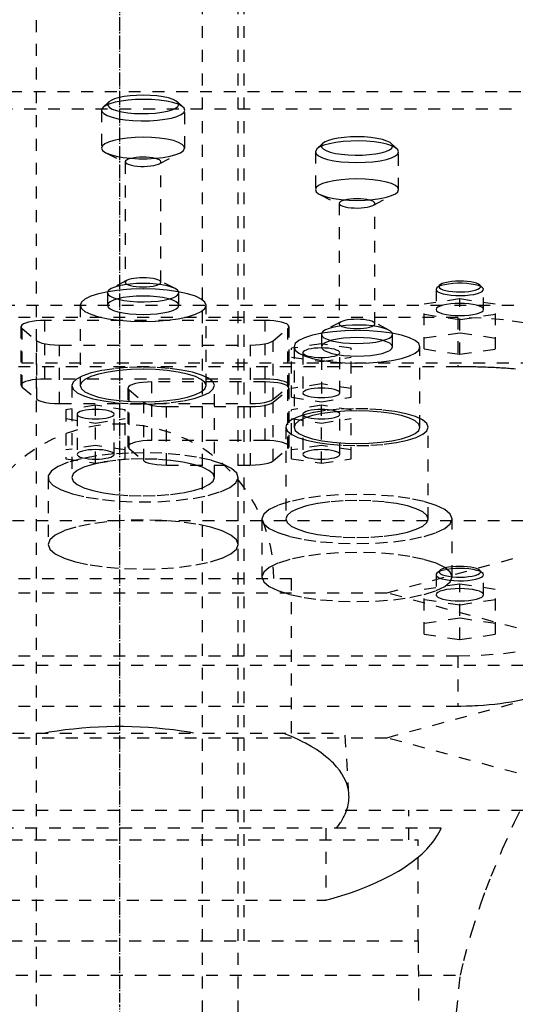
# Model space of a CAD drawing. Extents: x -105 to 105, y -139 to 487.
# Tile 9 of 11: x -8 to 33, y 192 to 275. Entities that reach past the tile are written whole.
import ezdxf

# ---------------------------------------------------------------- set-up
doc = ezdxf.new("R2010")
doc.units = 0
doc.linetypes.add('CENTER', pattern=[1.5, 0.45, -0.5, 0.05, -0.5])
doc.linetypes.add('DASHED', pattern=[2, 1, -1])
doc.layers.add('AM_3', color=7, linetype='DASHED')
doc.layers.add('AM_7', color=7, linetype='CENTER')

msp = doc.modelspace()

# ---------------------------------------------------------------- linework, layer by layer
at = {"layer": 'AM_3', "color": 6, "linetype": 'DASHED'}
for p, q in [((-7, 419), (-7, -110.5)), ((7, -110.5), (7, 419)), ((10, -70.5), (10, 403.5)), ((10.5, 197.5), (10.5, 300.5)), ((-45.211, 269), (45.211, 269)), ((-0.89, 268.114), (-1.372, 267.666)), ((5.372, 267.666), (4.89, 268.114)), ((43, 267.5), (-43, 267.5)), ((-1.5, 267.423), (-1.5, 264.235)), ((5.5, 264.235), (5.5, 267.423)), ((17.11, 264.614), (16.628, 264.166)), ((23.372, 264.166), (22.89, 264.614)), ((-1.132, 263.831), (0.658, 262.903)), ((3.342, 262.903), (5.132, 263.831)), ((16.628, 264.166), (16.5, 263.923)), ((16.5, 263.923), (16.5, 260.735)), ((23.5, 260.735), (23.5, 263.923)), ((0.5, 263.076), (0.5, 252.934)), ((3.5, 252.934), (3.5, 263.076)), ((16.868, 260.331), (18.658, 259.403)), ((21.342, 259.403), (23.132, 260.331)), ((18.5, 259.576), (18.5, 249.434)), ((21.5, 249.434), (21.5, 259.576)), ((0.658, 253.107), (-0.684, 252.411)), ((4.684, 252.411), (3.342, 253.107)), ((-0.988, 252.135), (-1, 252.065)), ((-1, 252.065), (-1, 251.002)), ((5, 251.002), (5, 252.065)), ((26.723, 252.474), (26.65, 252.335)), ((26.65, 252.335), (26.65, 250.645)), ((26.964, 252.698), (26.723, 252.474)), ((30.577, 252.474), (30.336, 252.698)), ((30.65, 250.645), (30.65, 252.335)), ((25.65, 251.116), (28.65, 251.564)), ((25.65, 247.322), (25.65, 251.116)), ((28.65, 251.564), (31.65, 251.116)), ((28.65, 246.874), (28.65, 251.564)), ((31.65, 247.322), (31.65, 251.116)), ((-37.803, 251), (37.803, 251)), ((-3.3, 251.002), (-3.3, 244.241)), ((7.3, 244.241), (7.3, 251.002)), ((28.5, 249.97), (-28.5, 249.97)), ((-6.28, 244.794), (-6.28, 249.72)), ((12.28, 249.72), (-6.28, 249.72)), ((12.28, 244.794), (12.28, 249.72)), ((18.658, 249.607), (17.316, 248.911)), ((22.684, 248.911), (21.342, 249.607)), ((28.65, 249.771), (25.65, 250.219)), ((28.5, 249.97), (28.5, 245.825)), ((31.65, 250.219), (28.65, 249.771)), ((-8.28, 249.202), (-8.28, 244.276)), ((-8.189, 244.122), (-8.189, 249.048)), ((-8.189, 249.048), (-6.939, 248.013)), ((12.939, 248.013), (14.189, 249.048)), ((14.189, 244.122), (14.189, 249.048)), ((14.28, 244.276), (14.28, 249.202)), ((17.012, 248.635), (17, 248.565)), ((28.65, 248.667), (25.65, 248.218)), ((31.65, 248.218), (28.65, 248.667)), ((-6.939, 243.086), (-6.939, 248.013)), ((12.939, 243.086), (12.939, 248.013)), ((17, 248.565), (17, 242.882)), ((23, 247.502), (23, 248.565)), ((-5.03, 247.649), (11.03, 247.649)), ((-5.03, 242.723), (-5.03, 247.649)), ((11.03, 242.723), (11.03, 247.649)), ((17, 247.757), (14.5, 247.383)), ((14.5, 243.255), (14.5, 247.383)), ((14.7, 247.502), (14.7, 240.741)), ((15.45, 247.01), (15.45, 243.629)), ((19.5, 247.383), (17, 247.757)), ((18.55, 243.629), (18.55, 247.01)), ((19.5, 243.255), (19.5, 247.383)), ((25.3, 240.741), (25.3, 247.502)), ((25.65, 247.322), (28.65, 246.874)), ((28.65, 246.874), (31.65, 247.322)), ((-44.217, 246.15), (44.217, 246.15)), ((14.5, 246.636), (17, 246.263)), ((17, 246.263), (19.5, 246.636)), ((28.5, 245.825), (-28.5, 245.825)), ((12.28, 244.794), (-6.28, 244.794)), ((2.72, 239.617), (2.72, 244.544)), ((12.28, 244.544), (2.72, 244.544)), ((12.28, 239.617), (12.28, 244.544)), ((-8.189, 244.122), (-6.939, 243.086)), ((-4, 244.241), (-4, 236.513)), ((0.72, 244.026), (0.72, 239.1)), ((0.811, 238.945), (0.811, 243.872)), ((0.811, 243.872), (2.061, 242.836)), ((8, 236.513), (8, 244.241)), ((12.939, 243.086), (14.189, 244.122)), ((12.939, 242.836), (14.189, 243.872)), ((14.189, 238.945), (14.189, 243.872)), ((14.28, 239.1), (14.28, 244.026)), ((17, 244.376), (14.5, 244.003)), ((19.5, 244.003), (17, 244.376)), ((2.061, 237.91), (2.061, 242.836)), ((12.939, 237.91), (12.939, 242.836)), ((14.5, 243.255), (17, 242.882)), ((17, 242.882), (19.5, 243.255)), ((-5.03, 242.723), (11.03, 242.723)), ((-2, 242.581), (-4.5, 242.207)), ((-4.5, 242.207), (-4.5, 238.079)), ((-2, 237.706), (-2, 242.581)), ((0.5, 242.207), (-2, 242.581)), ((0.5, 238.079), (0.5, 242.207)), ((3.97, 242.473), (11.03, 242.473)), ((3.97, 237.547), (3.97, 242.473)), ((11.03, 237.547), (11.03, 242.473)), ((17, 242.581), (14.5, 242.207)), ((14.5, 238.079), (14.5, 242.207)), ((17, 237.706), (17, 242.581)), ((19.5, 242.207), (17, 242.581)), ((19.5, 238.079), (19.5, 242.207)), ((-4.5, 241.46), (-2, 241.086)), ((-3.55, 241.833), (-3.55, 238.453)), ((-2, 241.086), (0.5, 241.46)), ((-0.45, 238.453), (-0.45, 241.833)), ((14.497, 241.36), (14.278, 241.208)), ((14.5, 241.46), (17, 241.086)), ((15.45, 241.833), (15.45, 238.453)), ((17, 241.086), (19.5, 241.46)), ((18.55, 238.453), (18.55, 241.833)), ((14, 240.741), (14, 233.013)), ((26, 233.013), (26, 240.741)), ((12.28, 239.617), (2.72, 239.617)), ((-2, 239.2), (-4.5, 238.826)), ((0.5, 238.826), (-2, 239.2)), ((0.811, 238.945), (2.061, 237.91)), ((12.939, 237.91), (14.189, 238.945)), ((17, 239.2), (14.5, 238.826)), ((19.5, 238.826), (17, 239.2)), ((-4.5, 238.079), (-2, 237.706)), ((-2, 237.706), (0.5, 238.079)), ((14.5, 238.079), (17, 237.706)), ((17, 237.706), (19.5, 238.079)), ((3.97, 237.547), (11.03, 237.547)), ((-6, 236.513), (-6, 230.867)), ((10, 230.867), (10, 236.513)), ((-45, 232.9), (45, 232.9)), ((12, 233.013), (12, 228.133)), ((22.5, 226.8), (45, 232.9)), ((28, 228.133), (28, 233.013)), ((-14.5, 228), (14.5, 228)), ((14.5, 215), (14.5, 228)), ((26.65, 228.329), (26.65, 226.639)), ((26.964, 228.692), (26.723, 228.468)), ((30.577, 228.468), (30.336, 228.692)), ((30.65, 226.639), (30.65, 228.329)), ((25.65, 227.11), (28.65, 227.559)), ((25.65, 223.316), (25.65, 227.11)), ((28.65, 227.559), (31.65, 227.11)), ((28.65, 222.868), (28.65, 227.559)), ((31.65, 223.316), (31.65, 227.11)), ((-22.5, 226.8), (22.5, 226.8)), ((45, 220.7), (22.5, 226.8)), ((28.65, 225.766), (25.65, 226.214)), ((31.65, 226.214), (28.65, 225.766)), ((28.65, 224.661), (25.65, 224.213)), ((31.65, 224.213), (28.65, 224.661)), ((25.65, 223.316), (28.65, 222.868)), ((28.65, 222.868), (31.65, 223.316)), ((-28.5, 221.5), (28.5, 221.5)), ((28.5, 221.5), (28.5, 217.269)), ((-45, 220.7), (45, 220.7)), ((22.5, 214.6), (45, 220.7)), ((-28.5, 217.269), (28.5, 217.269)), ((-19, 215), (19, 215)), ((19.323, 209.83), (19, 215)), ((-22.5, 214.6), (22.5, 214.6)), ((45, 208.5), (22.5, 214.6)), ((-45, 208.5), (45, 208.5)), ((24.35, 206), (24.35, 208.5)), ((27.082, 207), (-27.082, 207)), ((17.375, 207), (17.375, 200.939)), ((-25.15, 206), (25.15, 206)), ((25.15, 197.5), (25.15, 206)), ((-17.375, 200.939), (17.375, 200.939)), ((-25.175, 197.5), (25.175, 197.5)), ((25.75, 116.5), (25.175, 197.5)), ((-28.705, 194.625), (28.705, 194.625))]:
    msp.add_line(p, q, dxfattribs=at)
for points in [[(-0.89, 268.114), (-0.992, 267.962), (-0.976, 267.807), (-0.841, 267.657), (-0.594, 267.516), (-0.245, 267.391), (0.194, 267.286), (0.704, 267.205), (1.266, 267.153), (1.856, 267.13), (2.452, 267.138), (3.031, 267.177), (3.568, 267.244), (4.044, 267.337), (4.438, 267.453), (4.736, 267.587), (4.926, 267.734), (4.999, 267.887), (4.954, 268.041), (4.792, 268.19), (4.519, 268.327), (4.147, 268.448), (3.689, 268.547), (3.165, 268.621), (2.594, 268.667), (2, 268.682)], [(2, 268.682), (1.446, 268.669), (0.912, 268.629), (0.414, 268.565), (-0.029, 268.478), (-0.402, 268.371), (-0.692, 268.248), (-0.89, 268.114)], [(-1.372, 267.666), (-1.491, 267.488), (-1.472, 267.308), (-1.315, 267.132), (-1.027, 266.968), (-0.619, 266.822), (-0.107, 266.699), (0.488, 266.606), (1.143, 266.544), (1.832, 266.518), (2.528, 266.527), (3.203, 266.572), (3.83, 266.651), (4.384, 266.76), (4.844, 266.895), (5.192, 267.051), (5.413, 267.222), (5.499, 267.401), (5.446, 267.581), (5.257, 267.754), (4.939, 267.915), (4.504, 268.056), (3.971, 268.171), (3.359, 268.258), (2.693, 268.311), (2, 268.329)], [(2, 268.329), (1.354, 268.313), (0.73, 268.267), (0.15, 268.192), (-0.367, 268.09), (-0.802, 267.966), (-1.141, 267.822), (-1.372, 267.666)], [(2, 265.141), (1.317, 265.124), (0.661, 265.072), (0.056, 264.988), (-0.475, 264.876), (-0.91, 264.738), (-1.234, 264.582), (-1.433, 264.412), (-1.5, 264.235)], [(5.132, 263.831), (5.383, 264.003), (5.494, 264.184), (5.462, 264.368), (5.287, 264.546), (4.977, 264.712), (4.543, 264.858), (4.005, 264.978), (3.385, 265.067), (2.707, 265.122), (2, 265.141)], [(23.5, 263.923), (23.436, 264.095), (23.247, 264.261), (22.939, 264.415), (22.524, 264.55), (22.017, 264.663), (21.436, 264.749), (20.802, 264.805), (20.14, 264.828), (19.472, 264.818), (18.824, 264.776), (18.218, 264.702), (17.678, 264.601), (17.222, 264.474), (16.868, 264.327), (16.628, 264.166)], [(17.11, 264.614), (17.008, 264.462), (17.024, 264.307), (17.159, 264.157), (17.406, 264.016), (17.755, 263.891), (18.194, 263.786), (18.704, 263.705), (19.266, 263.653), (19.856, 263.63), (20.452, 263.638), (21.031, 263.677), (21.568, 263.744), (22.044, 263.837), (22.438, 263.953), (22.736, 264.087), (22.926, 264.234), (22.999, 264.387), (22.954, 264.541), (22.792, 264.69), (22.519, 264.827), (22.147, 264.948), (21.689, 265.047), (21.165, 265.121), (20.594, 265.167), (20, 265.182)], [(20, 265.182), (19.446, 265.169), (18.912, 265.129), (18.414, 265.065), (17.971, 264.978), (17.598, 264.871), (17.308, 264.748), (17.11, 264.614)], [(-1.5, 264.235), (-1.407, 264.027), (-1.132, 263.831)], [(-1.132, 263.831), (-0.756, 263.677), (-0.268, 263.545), (0.311, 263.442), (0.959, 263.37), (1.648, 263.334), (2.352, 263.334), (3.041, 263.37), (3.689, 263.442), (4.268, 263.545), (4.756, 263.677), (5.132, 263.831)], [(16.5, 263.923), (16.567, 263.746), (16.766, 263.576), (17.09, 263.42), (17.525, 263.282), (18.056, 263.17), (18.661, 263.086), (19.317, 263.034), (20, 263.017), (20.683, 263.034), (21.339, 263.086), (21.944, 263.17), (22.475, 263.282), (22.91, 263.42), (23.234, 263.576), (23.433, 263.746), (23.5, 263.923)], [(0.658, 262.903), (0.812, 262.839), (1.011, 262.784), (1.247, 262.74), (1.511, 262.709), (1.794, 262.692), (2.084, 262.688), (2.371, 262.7), (2.645, 262.726), (2.894, 262.764), (3.109, 262.815), (3.283, 262.875), (3.409, 262.943), (3.482, 263.016), (3.499, 263.091), (3.46, 263.165), (3.366, 263.236), (3.221, 263.302), (3.03, 263.358), (2.801, 263.404), (2.541, 263.438), (2.262, 263.458), (1.972, 263.464), (1.683, 263.456), (1.407, 263.433), (1.152, 263.396), (0.929, 263.348), (0.747, 263.29), (0.612, 263.223), (0.528, 263.151), (0.5, 263.076)], [(0.5, 263.076), (0.54, 262.987), (0.658, 262.903)], [(16.5, 260.735), (16.567, 260.559), (16.766, 260.389), (17.09, 260.232), (17.525, 260.095), (18.056, 259.982), (18.661, 259.898), (19.317, 259.847), (20, 259.829), (20.683, 259.847), (21.339, 259.898), (21.944, 259.982), (22.475, 260.095), (22.91, 260.232), (23.234, 260.389), (23.433, 260.559), (23.5, 260.735), (23.433, 260.912), (23.234, 261.082), (22.91, 261.238), (22.475, 261.376), (21.944, 261.488), (21.339, 261.572), (20.683, 261.624), (20, 261.641)], [(20, 261.641), (19.317, 261.624), (18.661, 261.572), (18.056, 261.488), (17.525, 261.376), (17.09, 261.238), (16.766, 261.082), (16.567, 260.912), (16.5, 260.735)], [(21.5, 259.576), (21.471, 259.652), (21.386, 259.725), (21.247, 259.792), (21.061, 259.851), (20.833, 259.899), (20.574, 259.935), (20.293, 259.957), (20, 259.964), (19.707, 259.957), (19.426, 259.935), (19.167, 259.899), (18.939, 259.851), (18.753, 259.792), (18.614, 259.725), (18.529, 259.652), (18.5, 259.576)], [(18.5, 259.576), (18.54, 259.487), (18.658, 259.403)], [(18.658, 259.403), (18.81, 259.34), (19.005, 259.286), (19.237, 259.242), (19.496, 259.21), (19.774, 259.192), (20.06, 259.188), (20.344, 259.198), (20.615, 259.222), (20.864, 259.259), (21.082, 259.307), (21.26, 259.365), (21.392, 259.431), (21.473, 259.502), (21.5, 259.576)], [(2, 252.841), (1.449, 252.828), (0.917, 252.789), (0.422, 252.725), (-0.02, 252.639), (-0.393, 252.533), (-0.684, 252.411)], [(0.5, 252.934), (0.529, 252.858), (0.614, 252.785), (0.753, 252.718), (0.939, 252.659), (1.167, 252.611), (1.426, 252.575), (1.707, 252.553), (2, 252.546), (2.293, 252.553), (2.574, 252.575), (2.833, 252.611), (3.061, 252.659), (3.247, 252.718), (3.386, 252.785), (3.471, 252.858), (3.5, 252.934), (3.471, 253.01), (3.386, 253.082), (3.247, 253.15), (3.061, 253.208), (2.833, 253.257), (2.574, 253.293), (2.293, 253.315), (2, 253.322)], [(0.658, 253.107), (0.54, 253.023), (0.5, 252.934)], [(2, 253.322), (1.725, 253.316), (1.459, 253.296), (1.211, 253.264), (0.99, 253.221), (0.804, 253.168), (0.658, 253.107)], [(4.684, 252.411), (4.393, 252.533), (4.02, 252.639), (3.578, 252.725), (3.083, 252.789), (2.551, 252.828), (2, 252.841)], [(30.577, 252.474), (30.432, 252.57), (30.216, 252.657), (29.938, 252.731), (29.609, 252.789), (29.241, 252.829), (28.85, 252.85), (28.45, 252.85), (28.059, 252.829), (27.691, 252.789), (27.362, 252.731), (27.084, 252.657), (26.868, 252.57), (26.723, 252.474)], [(28.65, 253.029), (28.303, 253.02), (27.971, 252.994), (27.665, 252.951), (27.398, 252.893), (27.181, 252.822), (27.021, 252.742), (26.927, 252.655), (26.901, 252.566), (26.943, 252.476), (27.054, 252.391), (27.228, 252.312), (27.458, 252.245), (27.735, 252.19), (28.049, 252.151), (28.386, 252.129), (28.734, 252.124), (29.078, 252.137), (29.406, 252.168), (29.703, 252.215), (29.959, 252.276), (30.163, 252.349), (30.307, 252.431), (30.386, 252.519), (30.395, 252.609), (30.336, 252.698)], [(30.336, 252.698), (30.22, 252.776), (30.051, 252.848), (29.833, 252.91), (29.575, 252.961), (29.285, 252.998), (28.973, 253.022), (28.65, 253.029)], [(2, 252.374), (0.966, 252.347), (-0.028, 252.269), (-0.945, 252.143), (-1.748, 251.972), (-2.407, 251.764), (-2.897, 251.527), (-3.198, 251.27), (-3.3, 251.002)], [(-1, 252.065), (-0.94, 251.91), (-0.763, 251.762), (-0.475, 251.626), (-0.088, 251.507), (0.382, 251.411), (0.917, 251.34), (1.495, 251.299), (2.094, 251.288), (2.688, 251.309), (3.255, 251.359), (3.772, 251.438), (4.218, 251.542), (4.576, 251.666), (4.83, 251.807), (4.972, 251.958), (4.994, 252.113), (4.897, 252.266), (4.684, 252.411)], [(-0.684, 252.411), (-0.886, 252.277), (-0.988, 252.135)], [(7.3, 251.002), (7.198, 251.27), (6.897, 251.527), (6.407, 251.764), (5.748, 251.972), (4.945, 252.143), (4.028, 252.269), (3.034, 252.347), (2, 252.374)], [(26.65, 252.335), (26.69, 252.232), (26.809, 252.133), (27.002, 252.042), (27.261, 251.962), (27.576, 251.898), (27.934, 251.852), (28.321, 251.824), (28.72, 251.818), (29.118, 251.832), (29.496, 251.866), (29.84, 251.919), (30.137, 251.989), (30.374, 252.072), (30.541, 252.167), (30.633, 252.268), (30.645, 252.371), (30.577, 252.474)], [(26.65, 250.645), (26.688, 250.544), (26.802, 250.446), (26.987, 250.357), (27.236, 250.278), (27.539, 250.214), (27.885, 250.166), (28.26, 250.137), (28.65, 250.127), (29.04, 250.137), (29.415, 250.166), (29.761, 250.214), (30.064, 250.278), (30.313, 250.357), (30.498, 250.446), (30.612, 250.544), (30.65, 250.645), (30.612, 250.746), (30.498, 250.843), (30.313, 250.932), (30.064, 251.011), (29.761, 251.075), (29.415, 251.123), (29.04, 251.152), (28.65, 251.162)], [(28.65, 251.162), (28.26, 251.152), (27.885, 251.123), (27.539, 251.075), (27.236, 251.011), (26.987, 250.932), (26.802, 250.843), (26.688, 250.746), (26.65, 250.645)], [(-3.3, 251.002), (-3.198, 250.734), (-2.897, 250.477), (-2.407, 250.24), (-1.748, 250.032), (-0.945, 249.861), (-0.028, 249.735), (0.966, 249.657), (2, 249.63), (3.034, 249.657), (4.028, 249.735), (4.945, 249.861), (5.748, 250.032), (6.407, 250.24), (6.897, 250.477), (7.198, 250.734), (7.3, 251.002)], [(-6.28, 249.72), (-6.652, 249.711), (-7.012, 249.684), (-7.346, 249.64), (-7.642, 249.581), (-7.891, 249.509), (-8.083, 249.426), (-8.213, 249.335), (-8.274, 249.239), (-8.266, 249.143), (-8.189, 249.048)], [(14.189, 249.048), (14.266, 249.143), (14.274, 249.239), (14.213, 249.335), (14.083, 249.426), (13.891, 249.509), (13.642, 249.581), (13.346, 249.64), (13.012, 249.684), (12.652, 249.711), (12.28, 249.72)], [(18.5, 249.434), (18.529, 249.358), (18.614, 249.285), (18.753, 249.218), (18.939, 249.159), (19.167, 249.111), (19.426, 249.075), (19.707, 249.053), (20, 249.046), (20.293, 249.053), (20.574, 249.075), (20.833, 249.111), (21.061, 249.159), (21.247, 249.218), (21.386, 249.285), (21.471, 249.358), (21.5, 249.434), (21.471, 249.51), (21.386, 249.582), (21.247, 249.65), (21.061, 249.708), (20.833, 249.757), (20.574, 249.793), (20.293, 249.815), (20, 249.822)], [(18.658, 249.607), (18.54, 249.523), (18.5, 249.434)], [(20, 249.822), (19.725, 249.816), (19.459, 249.796), (19.211, 249.764), (18.99, 249.721), (18.804, 249.668), (18.658, 249.607)], [(38.5, 247.382), (38.308, 247.887), (37.739, 248.372), (36.815, 248.82), (35.571, 249.212), (34.056, 249.534), (32.327, 249.773), (30.451, 249.92), (28.5, 249.97)], [(25.3, 247.502), (25.198, 247.77), (24.897, 248.027), (24.407, 248.264), (23.748, 248.472), (22.945, 248.643), (22.028, 248.769), (21.034, 248.847), (20, 248.874), (18.966, 248.847), (17.972, 248.769), (17.055, 248.643), (16.252, 248.472), (15.593, 248.264), (15.103, 248.027), (14.802, 247.77), (14.7, 247.502)], [(17, 248.565), (17.056, 248.415), (17.222, 248.272), (17.491, 248.139), (17.855, 248.022), (18.298, 247.925), (18.805, 247.852), (19.356, 247.806), (19.932, 247.788), (20.51, 247.799), (21.069, 247.839), (21.588, 247.906), (22.048, 247.997), (22.431, 248.11), (22.724, 248.239), (22.915, 248.381), (22.997, 248.529), (22.967, 248.679), (22.827, 248.825), (22.581, 248.96), (22.238, 249.082), (21.812, 249.183), (21.319, 249.262), (20.776, 249.315), (20.204, 249.339), (19.625, 249.335), (19.06, 249.302), (18.529, 249.241), (18.054, 249.155), (17.651, 249.048), (17.336, 248.922), (17.121, 248.782), (17.012, 248.635)], [(-6.939, 248.013), (-6.771, 247.912), (-6.526, 247.824), (-6.214, 247.75), (-5.85, 247.695), (-5.449, 247.661), (-5.03, 247.649)], [(11.03, 247.649), (11.449, 247.661), (11.85, 247.695), (12.214, 247.75), (12.526, 247.824), (12.771, 247.912), (12.939, 248.013)], [(14.7, 247.502), (14.802, 247.234), (15.103, 246.977), (15.593, 246.74), (16.252, 246.532), (17.055, 246.361), (17.972, 246.235), (18.966, 246.157), (20, 246.13), (21.034, 246.157), (22.028, 246.235), (22.945, 246.361), (23.748, 246.532), (24.407, 246.74), (24.897, 246.977), (25.198, 247.234), (25.3, 247.502)], [(-4, 244.241), (-3.884, 243.936), (-3.539, 243.643), (-2.979, 243.374), (-2.225, 243.138), (-1.308, 242.945), (-0.262, 242.802), (0.871, 242.715), (2.048, 242.688), (3.224, 242.72), (4.352, 242.812), (5.389, 242.959), (6.294, 243.156), (7.032, 243.395), (7.575, 243.667), (7.902, 243.961), (7.999, 244.266), (7.864, 244.57), (7.501, 244.861), (6.924, 245.128), (6.156, 245.361), (5.227, 245.55), (4.172, 245.688), (3.034, 245.77), (1.855, 245.793), (0.681, 245.756), (-0.441, 245.659), (-1.468, 245.508), (-2.361, 245.307), (-3.084, 245.065), (-3.61, 244.791)], [(-3.3, 244.241), (-3.198, 243.973), (-2.897, 243.716), (-2.407, 243.478), (-1.748, 243.271), (-0.945, 243.1), (-0.028, 242.973), (0.966, 242.895), (2, 242.869), (3.034, 242.895), (4.028, 242.973), (4.945, 243.1), (5.748, 243.271), (6.407, 243.478), (6.897, 243.716), (7.198, 243.973), (7.3, 244.241), (7.198, 244.508), (6.897, 244.766), (6.407, 245.003), (5.748, 245.211), (4.945, 245.381), (4.028, 245.508), (3.034, 245.586), (2, 245.612)], [(2, 245.612), (0.966, 245.586), (-0.028, 245.508), (-0.945, 245.381), (-1.748, 245.211), (-2.407, 245.003), (-2.897, 244.766), (-3.198, 244.508), (-3.3, 244.241)], [(-6.28, 244.794), (-6.652, 244.785), (-7.012, 244.758), (-7.346, 244.714), (-7.642, 244.655), (-7.891, 244.583), (-8.083, 244.5), (-8.213, 244.409), (-8.274, 244.313), (-8.266, 244.216), (-8.189, 244.122)], [(-3.61, 244.791), (-3.902, 244.52), (-4, 244.241)], [(2.72, 244.544), (2.348, 244.534), (1.988, 244.508), (1.654, 244.464), (1.358, 244.405), (1.109, 244.333), (0.917, 244.249), (0.787, 244.159), (0.726, 244.063), (0.734, 243.966), (0.811, 243.872)], [(14.189, 244.122), (14.266, 244.216), (14.274, 244.313), (14.213, 244.409), (14.083, 244.5), (13.891, 244.583), (13.642, 244.655), (13.346, 244.714), (13.012, 244.758), (12.652, 244.785), (12.28, 244.794)], [(14.189, 243.872), (14.266, 243.966), (14.274, 244.063), (14.213, 244.159), (14.083, 244.249), (13.891, 244.333), (13.642, 244.405), (13.346, 244.464), (13.012, 244.508), (12.652, 244.534), (12.28, 244.544)], [(-6.939, 243.086), (-6.771, 242.986), (-6.526, 242.897), (-6.214, 242.824), (-5.85, 242.769), (-5.449, 242.735), (-5.03, 242.723)], [(2.061, 242.836), (2.229, 242.736), (2.474, 242.647), (2.786, 242.574), (3.15, 242.519), (3.551, 242.485), (3.97, 242.473)], [(11.03, 242.723), (11.449, 242.735), (11.85, 242.769), (12.214, 242.824), (12.526, 242.897), (12.771, 242.986), (12.939, 243.086)], [(11.03, 242.473), (11.449, 242.485), (11.85, 242.519), (12.214, 242.574), (12.526, 242.647), (12.771, 242.736), (12.939, 242.836)], [(-0.45, 241.833), (-0.48, 241.912), (-0.568, 241.987), (-0.711, 242.056), (-0.904, 242.117), (-1.139, 242.167), (-1.407, 242.204), (-1.698, 242.227), (-2, 242.235), (-2.302, 242.227), (-2.593, 242.204), (-2.861, 242.167), (-3.096, 242.117), (-3.289, 242.056), (-3.432, 241.987), (-3.52, 241.912), (-3.55, 241.833)], [(25.3, 240.741), (25.198, 241.008), (24.897, 241.266), (24.407, 241.503), (23.748, 241.711), (22.945, 241.881), (22.028, 242.008), (21.034, 242.086), (20, 242.112), (18.966, 242.086), (17.972, 242.008), (17.055, 241.881), (16.252, 241.711), (15.593, 241.503), (15.103, 241.266), (14.802, 241.008), (14.7, 240.741)], [(26, 240.741), (25.877, 241.053), (25.514, 241.353), (24.924, 241.628), (24.134, 241.866), (23.173, 242.058), (22.083, 242.197), (20.908, 242.276), (19.695, 242.291), (18.495, 242.244), (17.357, 242.135), (16.327, 241.968), (15.447, 241.752)], [(18.55, 241.833), (18.52, 241.912), (18.432, 241.987), (18.289, 242.056), (18.096, 242.117), (17.861, 242.167), (17.593, 242.204), (17.302, 242.227), (17, 242.235), (16.698, 242.227), (16.407, 242.204), (16.139, 242.167), (15.904, 242.117), (15.711, 242.056), (15.568, 241.987), (15.48, 241.912), (15.45, 241.833)], [(-3.55, 241.833), (-3.52, 241.755), (-3.432, 241.68), (-3.289, 241.611), (-3.096, 241.55), (-2.861, 241.5), (-2.593, 241.463), (-2.302, 241.44), (-2, 241.432), (-1.698, 241.44), (-1.407, 241.463), (-1.139, 241.5), (-0.904, 241.55), (-0.711, 241.611), (-0.568, 241.68), (-0.48, 241.755), (-0.45, 241.833)], [(14.278, 241.208), (14.07, 240.977), (14, 240.741)], [(15.447, 241.752), (14.915, 241.565), (14.497, 241.36)], [(15.45, 241.833), (15.48, 241.755), (15.568, 241.68), (15.711, 241.611), (15.904, 241.55), (16.139, 241.5), (16.407, 241.463), (16.698, 241.44), (17, 241.432), (17.302, 241.44), (17.593, 241.463), (17.861, 241.5), (18.096, 241.55), (18.289, 241.611), (18.432, 241.68), (18.52, 241.755), (18.55, 241.833)], [(14, 240.741), (14.115, 240.438), (14.457, 240.146), (15.011, 239.878), (15.757, 239.642), (16.667, 239.449), (17.704, 239.306), (18.829, 239.217), (20, 239.188), (21.171, 239.217), (22.296, 239.306), (23.333, 239.449), (24.243, 239.642), (24.989, 239.878), (25.543, 240.146), (25.885, 240.438), (26, 240.741)], [(14.7, 240.741), (14.802, 240.473), (15.103, 240.216), (15.593, 239.978), (16.252, 239.771), (17.055, 239.6), (17.972, 239.473), (18.966, 239.395), (20, 239.369), (21.034, 239.395), (22.028, 239.473), (22.945, 239.6), (23.748, 239.771), (24.407, 239.978), (24.897, 240.216), (25.198, 240.473), (25.3, 240.741)], [(2.72, 239.617), (2.348, 239.608), (1.988, 239.581), (1.654, 239.538), (1.358, 239.479), (1.109, 239.406), (0.917, 239.323), (0.787, 239.232), (0.726, 239.137), (0.734, 239.04), (0.811, 238.945)], [(14.189, 238.945), (14.266, 239.04), (14.274, 239.137), (14.213, 239.232), (14.083, 239.323), (13.891, 239.406), (13.642, 239.479), (13.346, 239.538), (13.012, 239.581), (12.652, 239.608), (12.28, 239.617)], [(-0.452, 238.484), (-1.909, 238.32), (-3.212, 238.084), (-4.309, 237.786), (-5.157, 237.438), (-5.723, 237.054), (-5.983, 236.648), (-5.928, 236.236), (-5.56, 235.836), (-4.894, 235.463), (-3.955, 235.13), (-2.781, 234.853), (-1.418, 234.641), (0.08, 234.503), (1.654, 234.445), (3.241, 234.468), (4.779, 234.572), (6.208, 234.752), (7.47, 235.002), (8.516, 235.312), (9.305, 235.669), (9.806, 236.06), (9.998, 236.468), (9.874, 236.879), (9.44, 237.274), (8.711, 237.64), (7.718, 237.961), (6.498, 238.225), (5.101, 238.422), (3.582, 238.543), (2, 238.584)], [(2, 238.584), (0.759, 238.559), (-0.452, 238.484)], [(2.061, 237.91), (2.229, 237.81), (2.474, 237.721), (2.786, 237.647), (3.15, 237.592), (3.551, 237.558), (3.97, 237.547)], [(11.03, 237.547), (11.449, 237.558), (11.85, 237.592), (12.214, 237.647), (12.526, 237.721), (12.771, 237.81), (12.939, 237.91)], [(14, 233.013), (14.115, 232.71), (14.457, 232.419), (15.011, 232.15), (15.757, 231.915), (16.667, 231.722), (17.704, 231.578), (18.829, 231.49), (20, 231.46), (21.171, 231.49), (22.296, 231.578), (23.333, 231.722), (24.243, 231.915), (24.989, 232.15), (25.543, 232.419), (25.885, 232.71), (26, 233.013), (25.885, 233.316), (25.543, 233.607), (24.989, 233.876), (24.243, 234.111), (23.333, 234.304), (22.296, 234.448), (21.171, 234.536), (20, 234.566)], [(20, 234.566), (18.829, 234.536), (17.704, 234.448), (16.667, 234.304), (15.757, 234.111), (15.011, 233.876), (14.457, 233.607), (14.115, 233.316), (14, 233.013)], [(26.723, 228.468), (26.655, 228.367), (26.666, 228.264), (26.756, 228.163), (26.92, 228.069), (27.154, 227.986), (27.446, 227.916), (27.786, 227.863), (28.16, 227.828), (28.554, 227.812), (28.952, 227.818), (29.337, 227.843), (29.696, 227.888), (30.012, 227.95), (30.275, 228.028), (30.474, 228.117), (30.6, 228.215), (30.649, 228.317), (30.619, 228.42), (30.511, 228.519), (30.329, 228.611), (30.081, 228.691), (29.776, 228.757), (29.426, 228.806), (29.046, 228.837), (28.65, 228.847)], [(27.609, 228.771), (27.308, 228.713), (27.054, 228.642), (26.857, 228.559), (26.723, 228.468)], [(27.435, 228.897), (27.208, 228.828), (27.039, 228.748), (26.935, 228.661), (26.9, 228.571), (26.935, 228.481), (27.039, 228.394), (27.208, 228.314), (27.435, 228.245), (27.71, 228.189), (28.023, 228.148), (28.362, 228.124), (28.712, 228.118), (29.059, 228.131), (29.39, 228.16), (29.692, 228.207), (29.951, 228.268), (30.158, 228.341), (30.305, 228.424), (30.385, 228.512), (30.396, 228.603), (30.336, 228.692)], [(28, 228.991), (27.699, 228.951), (27.435, 228.897)], [(28.65, 228.847), (28.287, 228.838), (27.936, 228.813), (27.609, 228.771)], [(30.336, 228.692), (30.22, 228.771), (30.049, 228.843), (29.829, 228.906), (29.569, 228.956), (29.276, 228.994), (28.962, 229.017), (28.637, 229.024), (28.312, 229.015), (28, 228.991)], [(28.5, 221.5), (30.451, 221.55), (32.327, 221.697), (34.056, 221.936), (35.571, 222.258), (36.815, 222.65), (37.739, 223.098), (38.308, 223.583), (38.5, 224.088)]]:
    msp.add_lwpolyline(points, dxfattribs=at)
for points in [[(5, 251.002), (4.942, 251.154), (4.772, 251.299), (4.494, 251.433), (4.121, 251.551), (3.667, 251.648), (3.148, 251.719), (2.585, 251.764), (2, 251.778), (1.415, 251.764), (0.852, 251.719), (0.333, 251.648), (-0.121, 251.551), (-0.494, 251.433), (-0.772, 251.299), (-0.942, 251.154), (-1, 251.002), (-0.942, 250.851), (-0.772, 250.705), (-0.494, 250.571), (-0.121, 250.453), (0.333, 250.356), (0.852, 250.285), (1.415, 250.241), (2, 250.226), (2.585, 250.241), (3.148, 250.285), (3.667, 250.356), (4.121, 250.453), (4.494, 250.571), (4.772, 250.705), (4.942, 250.851)], [(23, 247.502), (22.942, 247.654), (22.772, 247.799), (22.494, 247.933), (22.121, 248.051), (21.667, 248.148), (21.148, 248.219), (20.585, 248.264), (20, 248.278), (19.415, 248.264), (18.852, 248.219), (18.333, 248.148), (17.879, 248.051), (17.506, 247.933), (17.228, 247.799), (17.058, 247.654), (17, 247.502), (17.058, 247.351), (17.228, 247.205), (17.506, 247.071), (17.879, 246.953), (18.333, 246.856), (18.852, 246.785), (19.415, 246.741), (20, 246.726), (20.585, 246.741), (21.148, 246.785), (21.667, 246.856), (22.121, 246.953), (22.494, 247.071), (22.772, 247.205), (22.942, 247.351)], [(18.55, 247.01), (18.52, 247.088), (18.432, 247.163), (18.289, 247.233), (18.096, 247.293), (17.861, 247.343), (17.593, 247.38), (17.302, 247.403), (17, 247.411), (16.698, 247.403), (16.407, 247.38), (16.139, 247.343), (15.904, 247.293), (15.711, 247.233), (15.568, 247.163), (15.48, 247.088), (15.45, 247.01), (15.48, 246.932), (15.568, 246.856), (15.711, 246.787), (15.904, 246.726), (16.139, 246.676), (16.407, 246.639), (16.698, 246.616), (17, 246.609), (17.302, 246.616), (17.593, 246.639), (17.861, 246.676), (18.096, 246.726), (18.289, 246.787), (18.432, 246.856), (18.52, 246.932)], [(18.55, 243.629), (18.52, 243.707), (18.432, 243.783), (18.289, 243.852), (18.096, 243.913), (17.861, 243.963), (17.593, 244), (17.302, 244.022), (17, 244.03), (16.698, 244.022), (16.407, 244), (16.139, 243.963), (15.904, 243.913), (15.711, 243.852), (15.568, 243.783), (15.48, 243.707), (15.45, 243.629), (15.48, 243.551), (15.568, 243.476), (15.711, 243.406), (15.904, 243.345), (16.139, 243.295), (16.407, 243.258), (16.698, 243.236), (17, 243.228), (17.302, 243.236), (17.593, 243.258), (17.861, 243.295), (18.096, 243.345), (18.289, 243.406), (18.432, 243.476), (18.52, 243.551)], [(-0.45, 238.453), (-0.48, 238.531), (-0.568, 238.606), (-0.711, 238.676), (-0.904, 238.736), (-1.139, 238.786), (-1.407, 238.823), (-1.698, 238.846), (-2, 238.854), (-2.302, 238.846), (-2.593, 238.823), (-2.861, 238.786), (-3.096, 238.736), (-3.289, 238.676), (-3.432, 238.606), (-3.52, 238.531), (-3.55, 238.453), (-3.52, 238.374), (-3.432, 238.299), (-3.289, 238.23), (-3.096, 238.169), (-2.861, 238.119), (-2.593, 238.082), (-2.302, 238.059), (-2, 238.051), (-1.698, 238.059), (-1.407, 238.082), (-1.139, 238.119), (-0.904, 238.169), (-0.711, 238.23), (-0.568, 238.299), (-0.48, 238.374)], [(18.55, 238.453), (18.52, 238.531), (18.432, 238.606), (18.289, 238.676), (18.096, 238.736), (17.861, 238.786), (17.593, 238.823), (17.302, 238.846), (17, 238.854), (16.698, 238.846), (16.407, 238.823), (16.139, 238.786), (15.904, 238.736), (15.711, 238.676), (15.568, 238.606), (15.48, 238.531), (15.45, 238.453), (15.48, 238.374), (15.568, 238.299), (15.711, 238.23), (15.904, 238.169), (16.139, 238.119), (16.407, 238.082), (16.698, 238.059), (17, 238.051), (17.302, 238.059), (17.593, 238.082), (17.861, 238.119), (18.096, 238.169), (18.289, 238.23), (18.432, 238.299), (18.52, 238.374)], [(8, 236.513), (7.885, 236.816), (7.543, 237.107), (6.989, 237.376), (6.243, 237.611), (5.333, 237.804), (4.296, 237.948), (3.171, 238.036), (2, 238.066), (0.829, 238.036), (-0.296, 237.948), (-1.333, 237.804), (-2.243, 237.611), (-2.989, 237.376), (-3.543, 237.107), (-3.885, 236.816), (-4, 236.513), (-3.885, 236.21), (-3.543, 235.919), (-2.989, 235.65), (-2.243, 235.415), (-1.333, 235.222), (-0.296, 235.078), (0.829, 234.99), (2, 234.96), (3.171, 234.99), (4.296, 235.078), (5.333, 235.222), (6.243, 235.415), (6.989, 235.65), (7.543, 235.919), (7.885, 236.21)], [(28, 233.013), (27.846, 233.417), (27.391, 233.806), (26.652, 234.163), (25.657, 234.477), (24.445, 234.735), (23.061, 234.926), (21.561, 235.044), (20, 235.084), (18.439, 235.044), (16.939, 234.926), (15.555, 234.735), (14.343, 234.477), (13.348, 234.163), (12.609, 233.806), (12.154, 233.417), (12, 233.013), (12.154, 232.609), (12.609, 232.221), (13.348, 231.863), (14.343, 231.549), (15.555, 231.292), (16.939, 231.1), (18.439, 230.982), (20, 230.943), (21.561, 230.982), (23.061, 231.1), (24.445, 231.292), (25.657, 231.549), (26.652, 231.863), (27.391, 232.221), (27.846, 232.609)], [(-6, 230.867), (-5.846, 230.464), (-5.391, 230.075), (-4.652, 229.717), (-3.657, 229.403), (-2.445, 229.146), (-1.061, 228.955), (0.439, 228.837), (2, 228.797), (3.561, 228.837), (5.061, 228.955), (6.445, 229.146), (7.657, 229.403), (8.652, 229.717), (9.391, 230.075), (9.846, 230.464), (10, 230.867), (9.846, 231.271), (9.391, 231.66), (8.652, 232.018), (7.657, 232.332), (6.445, 232.589), (5.061, 232.78), (3.561, 232.898), (2, 232.938), (0.439, 232.898), (-1.061, 232.78), (-2.445, 232.589), (-3.657, 232.332), (-4.652, 232.018), (-5.391, 231.66), (-5.846, 231.271)], [(12, 228.133), (12.154, 227.729), (12.609, 227.341), (13.348, 226.983), (14.343, 226.669), (15.555, 226.411), (16.939, 226.22), (18.439, 226.102), (20, 226.062), (21.561, 226.102), (23.061, 226.22), (24.445, 226.411), (25.657, 226.669), (26.652, 226.983), (27.391, 227.341), (27.846, 227.729), (28, 228.133), (27.846, 228.537), (27.391, 228.925), (26.652, 229.283), (25.657, 229.597), (24.445, 229.855), (23.061, 230.046), (21.561, 230.164), (20, 230.204), (18.439, 230.164), (16.939, 230.046), (15.555, 229.855), (14.343, 229.597), (13.348, 229.283), (12.609, 228.925), (12.154, 228.537)], [(30.65, 226.639), (30.612, 226.74), (30.498, 226.837), (30.313, 226.927), (30.064, 227.005), (29.761, 227.069), (29.415, 227.117), (29.04, 227.147), (28.65, 227.157), (28.26, 227.147), (27.885, 227.117), (27.539, 227.069), (27.236, 227.005), (26.987, 226.927), (26.802, 226.837), (26.688, 226.74), (26.65, 226.639), (26.688, 226.538), (26.802, 226.441), (26.987, 226.351), (27.236, 226.273), (27.539, 226.209), (27.885, 226.161), (28.26, 226.131), (28.65, 226.121), (29.04, 226.131), (29.415, 226.161), (29.761, 226.209), (30.064, 226.273), (30.313, 226.351), (30.498, 226.441), (30.612, 226.538)]]:
    msp.add_lwpolyline(points, close=True, dxfattribs=at)
for points in [[(33.334, 245.632, 0), (33.204, 245.643, 0), (33.139, 245.649, 0), (33.073, 245.654, 0), (32.941, 245.665, 0), (32.808, 245.675, 0), (32.673, 245.684, 0), (32.538, 245.694, 0), (32.402, 245.703, 0), (32.334, 245.707, 0), (32.265, 245.712, 0), (32.127, 245.72, 0), (31.989, 245.728, 0), (31.849, 245.736, 0), (31.709, 245.744, 0), (31.568, 245.751, 0), (31.498, 245.754, 0), (31.427, 245.758, 0), (31.285, 245.764, 0), (31.143, 245.77, 0), (31.072, 245.773, 0), (31, 245.776, 0), (30.857, 245.782, 0), (30.714, 245.787, 0), (30.642, 245.789, 0), (30.571, 245.792, 0), (30.427, 245.796, 0), (30.283, 245.8, 0), (30.139, 245.804, 0), (29.995, 245.808, 0), (29.852, 245.811, 0), (29.78, 245.812, 0), (29.708, 245.814, 0), (29.564, 245.816, 0), (29.421, 245.819, 0), (29.278, 245.82, 0), (29.136, 245.822, 0), (28.993, 245.823, 0), (28.922, 245.824, 0), (28.852, 245.824, 0), (28.711, 245.825, 0), (28.57, 245.825, 0), (28.5, 245.825, 0)], [(28.705, 194.625, 0), (28.992, 195.849, 0), (29.657, 198.262, 0), (30.432, 200.632, 0), (30.855, 201.801, 0), (31.3, 202.96, 0), (32.247, 205.249, 0), (33.26, 207.501, 0), (34.327, 209.716, 0), (35.437, 211.895, 0), (36.579, 214.038, 0), (37.16, 215.095, 0), (37.745, 216.143, 0), (38.925, 218.211, 0), (40.111, 220.239, 0), (41.296, 222.226, 0), (42.472, 224.169, 0), (43.631, 226.066, 0), (44.203, 226.996, 0), (44.768, 227.914, 0), (45.877, 229.711, 0), (46.95, 231.453, 0), (47.472, 232.303, 0)], [(28.5, 217.269, 0), (28.734, 217.27, 0), (29.208, 217.277, 0), (29.685, 217.293, 0), (29.925, 217.304, 0), (30.165, 217.317, 0), (30.645, 217.35, 0), (31.123, 217.39, 0), (31.596, 217.439, 0), (32.062, 217.496, 0), (32.52, 217.562, 0), (32.746, 217.597, 0), (32.969, 217.634, 0), (33.405, 217.714, 0), (33.827, 217.801, 0), (34.234, 217.895, 0), (34.625, 217.994, 0), (34.997, 218.098, 0), (35.176, 218.152, 0), (35.35, 218.207, 0), (35.683, 218.319, 0), (36.003, 218.438, 0), (36.159, 218.5, 0)], [(6.239, 215, 0), (5.911, 215.058, 0), (5.243, 215.164, 0), (4.56, 215.257, 0), (4.215, 215.299, 0), (3.867, 215.337, 0), (3.165, 215.404, 0), (2.458, 215.457, 0), (1.751, 215.496, 0), (1.046, 215.522, 0), (0.346, 215.535, 0), (0, 215.536, 0), (-0.346, 215.535, 0), (-1.046, 215.522, 0), (-1.751, 215.496, 0), (-2.458, 215.457, 0), (-3.165, 215.404, 0), (-3.867, 215.337, 0), (-4.215, 215.299, 0), (-4.56, 215.257, 0), (-5.243, 215.164, 0), (-5.911, 215.058, 0), (-6.239, 215, 0)], [(19.323, 209.83, 0), (19.309, 209.995, 0), (19.255, 210.321, 0), (19.168, 210.643, 0), (19.113, 210.802, 0), (19.05, 210.96, 0), (18.902, 211.27, 0), (18.724, 211.573, 0), (18.519, 211.868, 0), (18.281, 212.162, 0), (18.01, 212.456, 0), (17.861, 212.602, 0), (17.704, 212.748, 0), (17.363, 213.037, 0), (16.988, 213.322, 0), (16.579, 213.602, 0), (16.137, 213.875, 0), (15.663, 214.141, 0), (15.414, 214.271, 0), (15.158, 214.398, 0), (14.624, 214.647, 0), (14.063, 214.885, 0), (13.772, 215, 0)], [(18.273, 207, 0), (18.334, 207.076, 0), (18.45, 207.228, 0), (18.56, 207.382, 0), (18.613, 207.459, 0), (18.663, 207.537, 0), (18.759, 207.693, 0), (18.848, 207.849, 0), (18.929, 208.007, 0), (19.003, 208.164, 0), (19.07, 208.323, 0), (19.101, 208.402, 0), (19.129, 208.482, 0), (19.181, 208.641, 0), (19.225, 208.8, 0), (19.261, 208.959, 0), (19.29, 209.118, 0), (19.311, 209.277, 0), (19.318, 209.356, 0), (19.324, 209.436, 0), (19.329, 209.594, 0), (19.327, 209.752, 0), (19.323, 209.83, 0)], [(17.375, 200.939, 0), (17.809, 201.056, 0), (18.649, 201.301, 0), (19.451, 201.56, 0), (19.836, 201.695, 0), (20.21, 201.832, 0), (20.925, 202.112, 0), (21.607, 202.406, 0), (22.263, 202.715, 0), (22.89, 203.04, 0), (23.484, 203.379, 0), (23.768, 203.553, 0), (24.043, 203.73, 0), (24.564, 204.092, 0), (25.044, 204.464, 0), (25.482, 204.844, 0), (25.875, 205.229, 0), (26.224, 205.62, 0), (26.381, 205.817, 0), (26.527, 206.014, 0), (26.783, 206.409, 0), (26.994, 206.803, 0), (27.082, 207, 0)], [(10.488, 77.05, 0), (11.023, 78.824, 0), (12.089, 82.635, 0), (13.15, 86.798, 0), (13.679, 89.01, 0), (14.206, 91.31, 0), (15.257, 96.169, 0), (16.302, 101.374, 0), (19.907, 122.282, 0), (25.859, 167.621, 0), (28.705, 194.625, 0)]]:
    msp.add_polyline3d(points, dxfattribs=at)
msp.add_arc((0, 228), 13, 0, 180, dxfattribs=at)
at = {"layer": 'AM_7', "color": 4, "linetype": 'CENTER'}
for p, q in [((0, 487.475), (0, -138.975)), ((0, 352.425), (0, -16.925)), ((0, 305.65), (0, 192.35)), ((0, 242.7), (0, -37.19))]:
    msp.add_line(p, q, dxfattribs=at)

doc.saveas('drawing.dxf')
